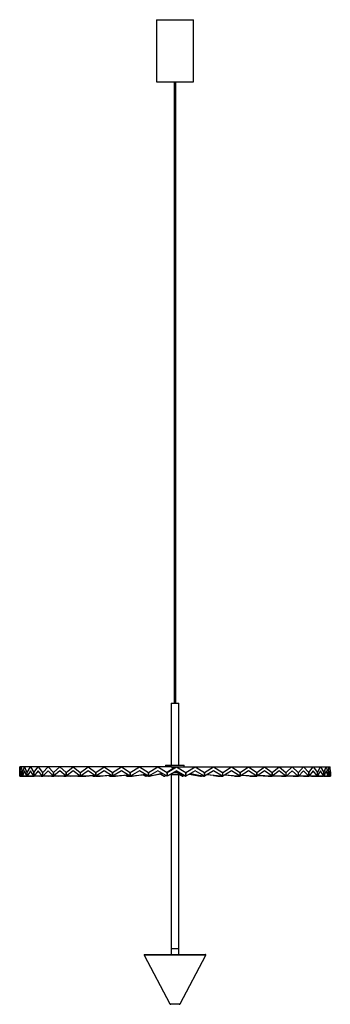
# Paper-space layout '_Posterior' of a CAD drawing. Header units: millimetres. Extents: x -214 to 287, y -873 to 712.
import ezdxf

# ---------------------------------------------------------------- set-up
doc = ezdxf.new("R2010")
doc.units = ezdxf.units.MM

psp = doc.layouts.new('_Posterior')

# ---------------------------------------------------------------- linework, layer by layer
at = {"color": 7, "linetype": 'Continuous', "lineweight": 25}
for p, q in [((6.4, 711.6), (6.4, 611.6)), ((6.4, 711.6), (66.4, 711.6)), ((66.4, 611.6), (66.4, 711.6)), ((6.4, 611.6), (66.4, 611.6)), ((34.9, 611.6), (34.9, -388.4)), ((37.9, -388.4), (37.9, 611.6)), ((30.4, -388.4), (30.4, -488.4)), ((30.4, -388.4), (42.4, -388.4)), ((42.4, -488.4), (42.4, -388.4)), ((21.4, -488.4), (21.4, -491.4)), ((21.4, -488.4), (51.4, -488.4)), ((51.4, -491.4), (51.4, -488.4)), ((-213.7, -500.3), (-213.6, -491.4)), ((-213.6, -497.4), (-213.7, -506.4)), ((-213.6, -491.4), (-213.4, -500.3)), ((-211.8, -491.4), (-213.6, -491.4)), ((-213.4, -506.4), (-213.6, -497.4)), ((-213.4, -500.3), (-211.4, -491.4)), ((-211.4, -497.4), (-213.4, -506.4)), ((-213.4, -506.4), (-213.4, -500.3)), ((-213.4, -500.3), (-213.4, -506.4)), ((-213.4, -506.4), (-212.9, -506.4)), ((-209.5, -506.3), (-213, -506.4)), ((-212.9, -506.4), (-209.5, -506.3)), ((-211.4, -491.4), (-209.5, -500.3)), ((-206.1, -491.4), (-211.4, -491.4)), ((-209.5, -506.4), (-211.4, -497.4)), ((-209.5, -500.3), (-209.5, -506.4)), ((-209.5, -506.4), (-209, -506.4)), ((-209.4, -500.3), (-205.7, -491.4)), ((-205.7, -497.4), (-209.4, -506.4)), ((-209.4, -506.4), (-209.4, -500.3)), ((-209, -506.4), (-202.1, -506.2)), ((-202.1, -506.2), (-209, -506.4)), ((-205.7, -491.4), (-202, -500.3)), ((-196.8, -491.4), (-205.7, -491.4)), ((-202, -506.4), (-205.7, -497.4)), ((-203.3, -506.4), (-202.9, -506.4)), ((-203, -506.4), (-202, -506.3)), ((-202, -506.3), (-202.9, -506.4)), ((-202, -500.3), (-202, -506.4)), ((-201.9, -500.3), (-196.4, -491.4)), ((-196.4, -497.4), (-201.9, -506.4)), ((-201.9, -506.4), (-201.9, -500.3)), ((-201.9, -506.4), (-201.5, -506.4)), ((-201.5, -506.4), (-191.2, -506)), ((-192.5, -506.1), (-201.5, -506.4)), ((-196.4, -491.4), (-191, -500.3)), ((-184.1, -491.4), (-196.4, -491.4)), ((-191, -506.4), (-196.4, -497.4)), ((-193, -506.4), (-192.5, -506.4)), ((-192.6, -506.4), (-191, -506.3)), ((-191, -506.3), (-192.5, -506.4)), ((-192.2, -506.1), (-191.2, -506)), ((-191.2, -506), (-192.2, -506.1)), ((-191, -500.3), (-191, -506.4)), ((-190.9, -500.3), (-183.8, -491.4)), ((-183.8, -497.4), (-190.9, -506.4)), ((-190.9, -506.4), (-190.9, -500.3)), ((-190.9, -506.4), (-190.5, -506.4)), ((-182, -506.1), (-190.6, -506.4)), ((-190.5, -506.4), (-177, -505.9)), ((-183.8, -491.4), (-176.7, -500.3)), ((-168.3, -491.4), (-183.8, -491.4)), ((-176.7, -506.4), (-183.8, -497.4)), ((-181.7, -506.1), (-177.1, -505.9)), ((-177, -505.9), (-181.7, -506.1)), ((-179.5, -505.9), (-179.2, -506.4)), ((-179.2, -506.4), (-178.7, -506.4)), ((-178.8, -506.4), (-176.7, -506.3)), ((-176.7, -506.3), (-178.7, -506.4)), ((-176.7, -500.3), (-176.7, -506.4)), ((-176.7, -506.4), (-176.2, -506.4)), ((-176.6, -500.3), (-167.9, -491.4)), ((-167.9, -497.4), (-176.6, -506.4)), ((-176.6, -506.4), (-176.6, -500.3)), ((-168.2, -506.1), (-176.3, -506.4)), ((-176.2, -506.4), (-159.8, -505.8)), ((-168, -506.1), (-159.9, -505.7)), ((-159.8, -505.8), (-168, -506.1)), ((-167.9, -491.4), (-159.3, -500.3)), ((-149.4, -491.4), (-167.9, -491.4)), ((-159.3, -506.4), (-167.9, -497.4)), ((-162.8, -505.8), (-162.3, -506.4)), ((-162.3, -506.4), (-161.8, -506.4)), ((-161.9, -506.4), (-159.4, -506.3)), ((-159.4, -506.3), (-161.8, -506.4)), ((-159.3, -500.3), (-159.3, -506.4)), ((-159.1, -500.3), (-159.3, -500.3)), ((-159.3, -506.4), (-158.8, -506.4)), ((-159.1, -500.3), (-149.1, -491.4)), ((-149.1, -497.4), (-159.1, -506.4)), ((-159.1, -506.4), (-159.1, -500.3)), ((-151.5, -506.1), (-158.9, -506.4)), ((-158.8, -506.4), (-139.8, -505.6)), ((-151.2, -506.1), (-140, -505.5)), ((-139.8, -505.6), (-151.2, -506.1)), ((-149.1, -491.4), (-139, -500.3)), ((-127.9, -491.4), (-149.1, -491.4)), ((-139, -506.4), (-149.1, -497.4)), ((-143.1, -505.8), (-142.5, -506.4)), ((-142.5, -506.4), (-142, -506.4)), ((-142.1, -506.4), (-139.2, -506.3)), ((-139.2, -506.3), (-142, -506.4)), ((-138.8, -500.3), (-139, -500.3)), ((-139, -500.3), (-139, -506.4)), ((-139, -506.4), (-138.6, -506.4)), ((-138.8, -500.3), (-127.5, -491.4)), ((-127.5, -497.4), (-138.8, -506.4)), ((-138.8, -506.4), (-138.8, -500.3)), ((-132, -506.1), (-138.7, -506.4)), ((-138.6, -506.4), (-117.4, -505.5)), ((-131.8, -506.1), (-117.6, -505.2)), ((-117.3, -505.5), (-131.8, -506.1)), ((-127.5, -491.4), (-116.2, -500.3)), ((-103.9, -491.4), (-127.5, -491.4)), ((-116.2, -506.4), (-127.5, -497.4)), ((-121, -505.6), (-120, -506.4)), ((-120, -506.4), (-119.6, -506.4)), ((-119.7, -506.4), (-116.7, -506.2)), ((-116.7, -506.2), (-119.6, -506.4)), ((-115.9, -500.3), (-116.2, -500.3)), ((-116.2, -500.3), (-116.2, -506.4)), ((-116.2, -506.4), (-115.8, -506.4)), ((-116, -500.3), (-103.6, -491.4)), ((-103.6, -497.4), (-116, -506.4)), ((-116, -506.4), (-116, -500.3)), ((-110.1, -506.1), (-115.9, -506.4)), ((-115.8, -506.4), (-107.4, -506)), ((-109.9, -506.1), (-93.2, -504.9)), ((-92.7, -505.2), (-109.9, -506.1)), ((-103.6, -491.4), (-91.2, -500.3)), ((-77.9, -491.4), (-103.6, -491.4)), ((-91.2, -506.4), (-103.6, -497.4)), ((-96.6, -505.4), (-95.3, -506.4)), ((-95.3, -506.4), (-94.9, -506.4)), ((-95, -506.4), (-91.9, -506.2)), ((-91.9, -506.2), (-94.9, -506.4)), ((-90.9, -500.3), (-91.2, -500.3)), ((-91.2, -500.3), (-91.2, -506.4)), ((-91.2, -506.4), (-90.7, -506.4)), ((-90.9, -500.3), (-77.6, -491.4)), ((-77.6, -497.4), (-90.9, -506.4)), ((-90.9, -506.4), (-90.9, -500.3)), ((-86, -506.1), (-90.9, -506.4)), ((-90.7, -506.4), (-84.3, -506)), ((-85.9, -506.1), (-67, -504.5)), ((-66.4, -504.9), (-85.9, -506.1)), ((-77.6, -491.4), (-64.2, -500.3)), ((-50.3, -491.4), (-77.6, -491.4)), ((-64.2, -506.4), (-77.6, -497.4)), ((-70.5, -505.2), (-68.7, -506.4)), ((-68.7, -506.4), (-68.5, -506.4)), ((-68.5, -506.4), (-64.6, -506.1)), ((-68.4, -506.4), (-68.3, -506.4)), ((-64.4, -506.1), (-68.3, -506.4)), ((-64, -500.3), (-64.2, -500.3)), ((-64.2, -500.3), (-64.2, -506.4)), ((-64.2, -506.4), (-64, -506.4)), ((-64, -500.3), (-49.9, -491.4)), ((-49.9, -497.4), (-64, -506.4)), ((-64, -506.4), (-64, -500.3)), ((-64, -506.4), (-63.9, -506.4)), ((-63.9, -506.4), (-59.2, -506)), ((-60, -506.1), (-39.6, -504)), ((-38.8, -504.5), (-60, -506.1)), ((-49.9, -491.4), (-35.9, -500.3)), ((-21.4, -491.4), (-49.9, -491.4)), ((-35.9, -506.4), (-49.9, -497.4)), ((-43, -504.8), (-40.5, -506.4)), ((-40.5, -506.4), (-40.3, -506.4)), ((-40.3, -506.4), (-36.4, -506)), ((-37.3, -506.1), (-40.2, -506.4)), ((-36.5, -506), (-37.3, -506.1)), ((-37.3, -506.1), (-36.5, -506)), ((-35.7, -500.3), (-35.9, -500.3)), ((-35.9, -500.3), (-35.9, -506.4)), ((-35.9, -506.4), (-35.7, -506.4)), ((-35.6, -500.3), (-21, -491.4)), ((-21, -497.4), (-35.6, -506.4)), ((-35.6, -506.4), (-35.6, -500.3)), ((-35.6, -506.4), (-35.5, -506.4)), ((-35.5, -506.4), (-32.4, -506)), ((-32.8, -506.1), (-11.8, -503.1)), ((-10.6, -503.8), (-32.8, -506.1)), ((-21, -491.4), (-6.4, -500.3)), ((8.4, -491.4), (-21, -491.4)), ((-6.4, -506.4), (-21, -497.4)), ((-14.6, -504.2), (-11.2, -506.4)), ((-11.2, -506.4), (-11.1, -506.4)), ((-11.1, -506.4), (-7.4, -505.8)), ((-9.2, -506.1), (-10.9, -506.4)), ((-9.2, -506.1), (-7.5, -505.7)), ((-7.4, -505.8), (-9.2, -506.1)), ((-6.3, -500.3), (-6.4, -500.3)), ((-6.4, -500.3), (-6.4, -506.4)), ((-6.4, -506.4), (-6.3, -506.4)), ((-6.2, -500.3), (8.7, -491.4)), ((8.7, -497.4), (-6.2, -506.4)), ((-6.2, -506.4), (-6.2, -500.3)), ((-6.1, -506.4), (-6.2, -506.4)), ((-6.1, -506.4), (-4.5, -506.1)), ((-4.6, -506.1), (15.4, -501.4)), ((17.2, -502.5), (-4.6, -506.1)), ((8.7, -491.4), (23.6, -500.3)), ((30.9, -491.4), (8.7, -491.4)), ((23.6, -506.4), (8.7, -497.4)), ((13.4, -503.1), (18.8, -506.4)), ((18.8, -506.4), (19.6, -506.1)), ((18.8, -506.4), (18.8, -506.4)), ((19.6, -506.1), (21.2, -504.9)), ((21.5, -505.1), (19.6, -506.1)), ((19.6, -506.1), (19.6, -506.1)), ((20.9, -505.6), (21.8, -505.3)), ((23.6, -500.3), (23.6, -506.4)), ((23.7, -500.3), (23.6, -500.3)), ((23.6, -506.4), (23.7, -506.4)), ((23.7, -506.4), (23.7, -500.3)), ((23.9, -500.3), (38.9, -491.4)), ((38.9, -497.4), (23.9, -506.4)), ((24.2, -500), (23.9, -500.3)), ((23.9, -500.3), (23.9, -500.3)), ((23.9, -506.4), (23.9, -500.3)), ((23.9, -506.4), (23.9, -506.4)), ((24.3, -500), (24.2, -500)), ((33.9, -493.2), (24.3, -500)), ((35.9, -500.4), (24.8, -505.8)), ((29.6, -503.4), (46.2, -503.4)), ((30.4, -503.4), (30.4, -793.4)), ((30.9, -491.4), (33.9, -493.2)), ((31.2, -491.4), (36.6, -491.4)), ((32.5, -492.4), (35.2, -492.4)), ((33.9, -493.2), (36.9, -491.4)), ((35.8, -500.4), (38.1, -500.4)), ((35.9, -499.2), (35.9, -500.4)), ((36.9, -491.4), (38.9, -491.4)), ((38, -498), (53.3, -506.1)), ((39.9, -499.2), (38, -498)), ((38, -500.4), (38, -498)), ((53.1, -506), (38, -500.4)), ((38.9, -491.4), (53.9, -500.3)), ((53.9, -506.4), (38.9, -497.4)), ((39.2, -491.4), (42.7, -491.4)), ((40.6, -492.4), (41.3, -492.4)), ((40.9, -492.6), (42.9, -491.4)), ((42.4, -793.4), (42.4, -503.4)), ((42.9, -491.4), (69, -491.4)), ((43.2, -503.4), (48.6, -506.1)), ((44.9, -503.4), (48.6, -506.1)), ((49, -506.4), (45.1, -503.4)), ((46.1, -503.4), (48.6, -506.1)), ((48.6, -506.1), (49.2, -506.4)), ((49.2, -506.4), (49.3, -506.4)), ((49.3, -506.4), (51.1, -505.3)), ((53.3, -506.1), (53.8, -506.4)), ((53.9, -500.3), (53.9, -506.4)), ((53.9, -506.4), (53.9, -506.4)), ((54.1, -500.3), (54, -500.3)), ((54, -506.4), (54.1, -506.4)), ((54.1, -500.3), (69, -491.4)), ((69, -497.4), (54.1, -506.4)), ((54.1, -506.4), (54.1, -500.3)), ((59.5, -503.1), (77.5, -506.1)), ((82.3, -506.1), (60, -502.8)), ((79, -506.4), (60, -502.8)), ((61.7, -501.8), (82.1, -506.1)), ((69, -491.4), (83.8, -500.3)), ((83.8, -506.4), (69, -497.4)), ((69.3, -491.4), (98.6, -491.4)), ((71.5, -504.5), (77.5, -506.1)), ((77.5, -506.1), (79.2, -506.4)), ((79.3, -506.4), (79.2, -506.4)), ((79.3, -506.4), (80.3, -505.8)), ((82.1, -506.1), (83.8, -506.4)), ((83.8, -500.3), (83.8, -506.4)), ((83.8, -506.4), (83.8, -506.4)), ((84.1, -500.3), (84, -500.3)), ((84, -506.4), (84.1, -506.4)), ((84.1, -500.3), (98.6, -491.4)), ((98.6, -497.4), (84.1, -506.4)), ((84.1, -506.4), (84.1, -500.3)), ((108.4, -506.4), (87.7, -504.1)), ((110.8, -506.1), (88, -504)), ((89.1, -503.3), (110.2, -506.1)), ((98.5, -505), (105.8, -506.1)), ((98.6, -491.4), (113.1, -500.3)), ((113.1, -506.4), (98.6, -497.4)), ((99, -491.4), (127.3, -491.4)), ((105.3, -506), (105.7, -506.1)), ((105.8, -506.1), (105.8, -505.9)), ((105.8, -506.1), (108.6, -506.4)), ((108.7, -506.4), (108.6, -506.4)), ((108.7, -506.4), (109.3, -506)), ((110.2, -506.1), (113, -506.4)), ((113.1, -506.4), (113, -506.4)), ((113.1, -500.3), (113.1, -506.4)), ((113.4, -500.3), (113.2, -500.3)), ((113.2, -506.4), (113.4, -506.4)), ((113.4, -500.3), (127.3, -491.4)), ((127.3, -497.4), (113.4, -506.4)), ((113.4, -506.4), (113.4, -500.3)), ((138.4, -506.2), (116.1, -504.6)), ((116.9, -504.1), (137.3, -506.1)), ((127.3, -491.4), (141.3, -500.3)), ((141.3, -506.4), (127.3, -497.4)), ((127.7, -491.4), (154.8, -491.4)), ((132, -506), (132.9, -506.1)), ((133, -506.1), (136.9, -506.4)), ((137.1, -506.4), (137.4, -506.2)), ((137.3, -506.1), (141.2, -506.4)), ((141.3, -506.4), (141.2, -506.4)), ((141.3, -500.3), (141.3, -506.4)), ((141.5, -500.3), (141.3, -500.3)), ((141.3, -506.4), (141.5, -506.4)), ((141.5, -500.3), (154.8, -491.4)), ((154.8, -497.4), (141.5, -506.4)), ((141.5, -506.4), (141.5, -500.3)), ((167.9, -506.4), (143.6, -505)), ((144.1, -504.6), (162.9, -506.1)), ((154.8, -491.4), (168, -500.3)), ((168, -506.4), (154.8, -497.4)), ((155.1, -491.4), (180.4, -491.4)), ((157.2, -506), (158.7, -506.1)), ((158.9, -506.1), (163.8, -506.4)), ((162.9, -506.1), (167.8, -506.4)), ((167.8, -506.4), (168.2, -506.4)), ((168.2, -500.3), (167.9, -500.3)), ((168, -500.3), (168, -506.4)), ((168.2, -500.3), (180.4, -491.4)), ((180.4, -497.4), (168.2, -506.4)), ((168.2, -506.4), (168.2, -500.3)), ((192.6, -506.4), (169.7, -505.3)), ((170.1, -505), (186.6, -506.1)), ((180.4, -491.4), (192.7, -500.3)), ((192.7, -506.4), (180.4, -497.4)), ((180.8, -491.4), (204, -491.4)), ((186.5, -506.3), (188.8, -506.4)), ((186.6, -506.1), (192.4, -506.4)), ((192.4, -506.4), (192.9, -506.4)), ((192.9, -500.3), (192.6, -500.3)), ((192.7, -500.3), (192.7, -506.4)), ((192.9, -500.3), (204, -491.4)), ((204, -497.4), (192.9, -506.4)), ((192.9, -506.4), (192.9, -500.3)), ((215, -506.4), (194, -505.5)), ((194, -505.5), (208, -506.1)), ((194.3, -505.3), (208.2, -506.1)), ((204, -491.4), (215.2, -500.3)), ((215.2, -506.4), (204, -497.4)), ((204.4, -491.4), (225.2, -491.4)), ((208.2, -506.1), (214.8, -506.4)), ((214.9, -506.4), (215.3, -506.4)), ((215.2, -500.3), (215.2, -506.4)), ((215.3, -500.3), (215.2, -500.3)), ((215.3, -500.3), (225.2, -491.4)), ((225.2, -497.4), (215.3, -506.4)), ((215.3, -506.4), (215.3, -500.3)), ((234.8, -506.4), (216.1, -505.7)), ((216.1, -505.7), (227, -506.1)), ((216.3, -505.5), (227.2, -506.1)), ((225.2, -491.4), (235, -500.3)), ((235, -506.4), (225.2, -497.4)), ((225.5, -491.4), (243.5, -491.4)), ((227.2, -506.1), (234.7, -506.4)), ((234.7, -506.4), (235.1, -506.4)), ((235, -500.3), (235, -506.4)), ((235.1, -500.3), (235, -500.3)), ((235.1, -500.3), (243.5, -491.4)), ((243.5, -497.4), (235.1, -506.4)), ((235.1, -506.4), (235.1, -500.3)), ((251.7, -506.4), (235.7, -505.8)), ((235.7, -505.8), (243.2, -506.1)), ((235.8, -505.7), (243.5, -506.1)), ((243.5, -491.4), (252, -500.3)), ((252, -506.4), (243.5, -497.4)), ((243.5, -506.1), (251.6, -506.4)), ((243.9, -491.4), (258.9, -491.4)), ((251.6, -506.4), (252.1, -506.4)), ((252, -500.3), (252, -506.4)), ((252.1, -500.3), (258.9, -491.4)), ((258.9, -497.4), (252.1, -506.4)), ((252.1, -506.4), (252.1, -500.3)), ((252.4, -505.9), (256.7, -506.1)), ((265.4, -506.4), (252.4, -505.9)), ((252.4, -505.9), (256.5, -506.1)), ((256.7, -506.1), (265.4, -506.4)), ((258.9, -491.4), (265.8, -500.3)), ((265.8, -506.4), (258.9, -497.4)), ((259.3, -491.4), (271, -491.4)), ((265.8, -506.4), (265.4, -506.4)), ((265.8, -500.3), (265.8, -506.4)), ((265.9, -500.3), (271, -491.4)), ((271, -497.4), (265.9, -506.4)), ((265.9, -506.4), (265.9, -500.3)), ((266, -506.1), (266.8, -506.1)), ((275.9, -506.4), (266, -506.1)), ((266, -506.1), (266.5, -506.1)), ((266.8, -506.1), (275.8, -506.4)), ((271, -491.4), (276.2, -500.3)), ((276.2, -506.4), (271, -497.4)), ((271.4, -491.4), (279.7, -491.4)), ((276.2, -506.4), (275.8, -506.4)), ((276.2, -500.3), (276.2, -506.4)), ((276.3, -500.3), (279.7, -491.4)), ((279.7, -497.4), (276.3, -506.4)), ((276.3, -506.4), (276.3, -500.3)), ((282.8, -506.4), (276.4, -506.2)), ((276.5, -506.2), (282.7, -506.4)), ((279.7, -491.4), (283.2, -500.3)), ((283.2, -506.4), (279.7, -497.4)), ((280.1, -491.4), (284.9, -491.4)), ((282.8, -506.4), (283.2, -506.4)), ((283.2, -500.3), (284.9, -491.4)), ((284.9, -497.4), (283.2, -506.4)), ((283.2, -500.3), (283.2, -506.4)), ((283.2, -506.4), (283.2, -500.3)), ((283.2, -506.3), (286.1, -506.4)), ((286.1, -506.4), (283.2, -506.3)), ((284.9, -491.4), (286.6, -500.3)), ((286.6, -506.4), (284.9, -497.4)), ((285.2, -491.4), (286.4, -491.4)), ((286.1, -506.4), (286.6, -506.4)), ((286.6, -500.3), (286.4, -491.4)), ((286.6, -500.3), (286.6, -506.4)), ((286.6, -506.4), (286.6, -500.3)), ((30.4, -783.4), (42.4, -783.4)), ((-13.2, -794.2), (27.9, -872.4)), ((-12.7, -793.4), (85.6, -793.4)), ((45, -872.4), (86.1, -794.2)), ((43.2, -873.4), (29.6, -873.4))]:
    psp.add_line(p, q, dxfattribs=at)
at = {"color": 8, "linetype": 'Continuous', "lineweight": 25}
for p, q in [((86.1, -794.2), (-13.2, -794.2)), ((27.9, -872.4), (45, -872.4))]:
    psp.add_line(p, q, dxfattribs=at)
at = {"color": 7, "linetype": 'Continuous', "lineweight": 25}
for centre, radius, start, end in [((-12.7, -793.9), 0.5, 90, 207.6995), ((85.6, -793.9), 0.5, 332.3005, 90), ((29.6, -871.4), 2, 207.6995, 270), ((43.2, -871.4), 2, 270, 332.3005)]:
    psp.add_arc(centre, radius, start, end, dxfattribs=at)
for points, knots in [([(34.3, -492.4), (34, -492.4), (33.4, -492.4), (33, -492.4), (32.7, -492.5)], [0, 0, 0, 0, 0.40013, 1, 1, 1, 1]), ([(34.6, -492.7), (34.3, -492.7), (33.7, -492.8), (33.4, -492.8), (33.3, -492.8)], [0, 0, 0, 0, 0.7605837, 1, 1, 1, 1])]:
    psp.add_open_spline(points, degree=3, knots=knots, dxfattribs=at)

doc.saveas('drawing.dxf')
